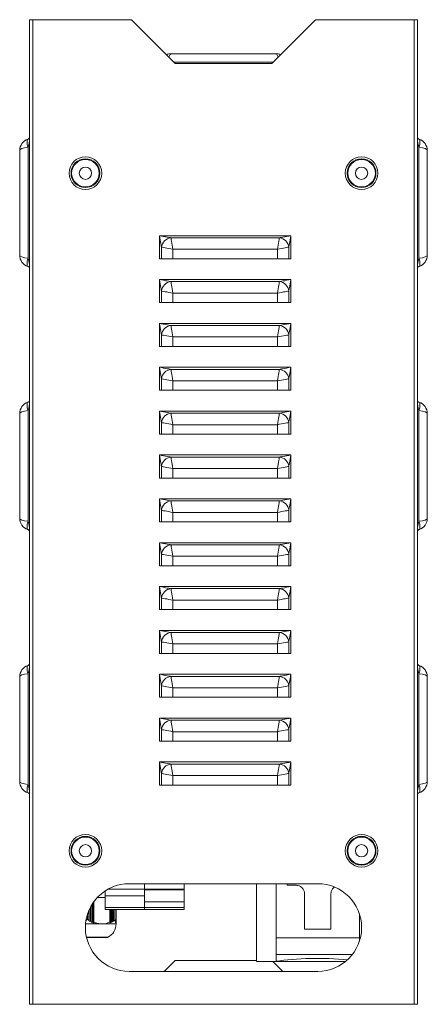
# Model space of a CAD drawing. Header units: millimetres. Extents: x -191 to 546, y -208 to 502.
# Tile 1 of 8: x -191 to -5, y -208 to 241. Entities that reach past the tile are written whole.
import ezdxf

# ---------------------------------------------------------------- set-up
doc = ezdxf.new("R2010")
doc.units = ezdxf.units.MM

msp = doc.modelspace()

# ---------------------------------------------------------------- linework, layer by layer
at = {"color": 7, "linetype": 'Continuous', "lineweight": 15}
for p, q in [((-186.8, -207.61), (-186.8, 241.39)), ((-186.8, 241.39), (-185.3, 241.39)), ((-185.3, -207.61), (-185.3, 241.39)), ((-185.3, 241.39), (-140.3, 241.39)), ((-140.3, 241.39), (-120.3, 221.39)), ((-76.3, 221.39), (-56.3, 241.39)), ((-56.3, 241.39), (-11.3, 241.39)), ((-11.3, -207.61), (-11.3, 241.39)), ((-11.3, 241.39), (-9.8, 241.39)), ((-9.8, -207.61), (-9.8, 241.39)), ((-122.11, 225.89), (-74.48, 225.89)), ((-120.3, 221.39), (-76.3, 221.39)), ((-191.3, 181.7), (-191.3, 134.07)), ((-187.49, 132.64), (-187.49, 183.13)), ((-9.11, 132.64), (-9.11, 183.13)), ((-5.3, 181.7), (-5.3, 134.07)), ((-127.55, 142.89), (-67.55, 142.89)), ((-127.55, 132.39), (-127.55, 142.89)), ((-122.32, 141.94), (-72.78, 141.94)), ((-67.55, 142.89), (-67.55, 132.39)), ((-126.6, 132.39), (-126.6, 137.65)), ((-73.73, 136.7), (-121.36, 136.7)), ((-121.36, 136.7), (-121.36, 132.39)), ((-73.73, 132.39), (-73.73, 136.7)), ((-68.5, 137.65), (-68.5, 132.39)), ((-126.6, 132.39), (-127.55, 132.39)), ((-121.36, 132.39), (-126.6, 132.39)), ((-121.36, 132.39), (-73.73, 132.39)), ((-68.5, 132.39), (-73.73, 132.39)), ((-67.55, 132.39), (-68.5, 132.39)), ((-127.55, 112.39), (-127.55, 122.89)), ((-127.55, 122.89), (-67.55, 122.89)), ((-122.32, 121.94), (-72.78, 121.94)), ((-67.55, 122.89), (-67.55, 112.39)), ((-126.6, 112.39), (-126.6, 117.65)), ((-68.5, 117.65), (-68.5, 112.39)), ((-126.6, 112.39), (-127.55, 112.39)), ((-121.36, 112.39), (-126.6, 112.39)), ((-73.73, 116.7), (-121.36, 116.7)), ((-121.36, 116.7), (-121.36, 112.39)), ((-121.36, 112.39), (-73.73, 112.39)), ((-73.73, 112.39), (-73.73, 116.7)), ((-68.5, 112.39), (-73.73, 112.39)), ((-67.55, 112.39), (-68.5, 112.39)), ((-127.55, 102.89), (-67.55, 102.89)), ((-127.55, 92.39), (-127.55, 102.89)), ((-122.32, 101.94), (-72.78, 101.94)), ((-67.55, 102.89), (-67.55, 92.39)), ((-126.6, 92.39), (-126.6, 97.65)), ((-73.73, 96.7), (-121.36, 96.7)), ((-121.36, 96.7), (-121.36, 92.39)), ((-73.73, 92.39), (-73.73, 96.7)), ((-68.5, 97.65), (-68.5, 92.39)), ((-126.6, 92.39), (-127.55, 92.39)), ((-121.36, 92.39), (-126.6, 92.39)), ((-121.36, 92.39), (-73.73, 92.39)), ((-68.5, 92.39), (-73.73, 92.39)), ((-67.55, 92.39), (-68.5, 92.39)), ((-127.55, 82.89), (-67.55, 82.89)), ((-127.55, 72.39), (-127.55, 82.89)), ((-122.32, 81.94), (-72.78, 81.94)), ((-67.55, 82.89), (-67.55, 72.39)), ((-126.6, 72.39), (-126.6, 77.65)), ((-73.73, 76.7), (-121.36, 76.7)), ((-121.36, 76.7), (-121.36, 72.39)), ((-73.73, 72.39), (-73.73, 76.7)), ((-68.5, 77.65), (-68.5, 72.39)), ((-126.6, 72.39), (-127.55, 72.39)), ((-121.36, 72.39), (-126.6, 72.39)), ((-121.36, 72.39), (-73.73, 72.39)), ((-68.5, 72.39), (-73.73, 72.39)), ((-67.55, 72.39), (-68.5, 72.39)), ((-187.49, 12.64), (-187.49, 63.13)), ((-127.55, 62.89), (-67.55, 62.89)), ((-127.55, 52.39), (-127.55, 62.89)), ((-67.55, 62.89), (-67.55, 52.39)), ((-9.11, 12.64), (-9.11, 63.13)), ((-191.3, 61.7), (-191.3, 14.07)), ((-122.32, 61.94), (-72.78, 61.94)), ((-5.3, 61.7), (-5.3, 14.07)), ((-126.6, 52.39), (-126.6, 57.65)), ((-73.73, 56.7), (-121.36, 56.7)), ((-121.36, 56.7), (-121.36, 52.39)), ((-73.73, 52.39), (-73.73, 56.7)), ((-68.5, 57.65), (-68.5, 52.39)), ((-126.6, 52.39), (-127.55, 52.39)), ((-121.36, 52.39), (-126.6, 52.39)), ((-121.36, 52.39), (-73.73, 52.39)), ((-68.5, 52.39), (-73.73, 52.39)), ((-67.55, 52.39), (-68.5, 52.39)), ((-127.55, 42.89), (-67.55, 42.89)), ((-127.55, 32.39), (-127.55, 42.89)), ((-122.32, 41.94), (-72.78, 41.94)), ((-67.55, 42.89), (-67.55, 32.39)), ((-126.6, 32.39), (-126.6, 37.65)), ((-73.73, 36.7), (-121.36, 36.7)), ((-121.36, 36.7), (-121.36, 32.39)), ((-73.73, 32.39), (-73.73, 36.7)), ((-68.5, 37.65), (-68.5, 32.39)), ((-126.6, 32.39), (-127.55, 32.39)), ((-121.36, 32.39), (-126.6, 32.39)), ((-121.36, 32.39), (-73.73, 32.39)), ((-68.5, 32.39), (-73.73, 32.39)), ((-67.55, 32.39), (-68.5, 32.39)), ((-127.55, 22.89), (-67.55, 22.89)), ((-127.55, 12.39), (-127.55, 22.89)), ((-67.55, 22.89), (-67.55, 12.39)), ((-122.32, 21.94), (-72.78, 21.94)), ((-126.6, 12.39), (-126.6, 17.65)), ((-73.73, 16.7), (-121.36, 16.7)), ((-121.36, 16.7), (-121.36, 12.39)), ((-73.73, 12.39), (-73.73, 16.7)), ((-68.5, 17.65), (-68.5, 12.39)), ((-126.6, 12.39), (-127.55, 12.39)), ((-121.36, 12.39), (-126.6, 12.39)), ((-121.36, 12.39), (-73.73, 12.39)), ((-68.5, 12.39), (-73.73, 12.39)), ((-67.55, 12.39), (-68.5, 12.39)), ((-127.55, 2.89), (-67.55, 2.89)), ((-127.55, -7.61), (-127.55, 2.89)), ((-122.32, 1.94), (-72.78, 1.94)), ((-67.55, 2.89), (-67.55, -7.61)), ((-126.6, -7.61), (-126.6, -2.35)), ((-73.73, -3.3), (-121.36, -3.3)), ((-121.36, -3.3), (-121.36, -7.61)), ((-73.73, -7.61), (-73.73, -3.3)), ((-68.5, -2.35), (-68.5, -7.61)), ((-126.6, -7.61), (-127.55, -7.61)), ((-121.36, -7.61), (-126.6, -7.61)), ((-121.36, -7.61), (-73.73, -7.61)), ((-68.5, -7.61), (-73.73, -7.61)), ((-67.55, -7.61), (-68.5, -7.61)), ((-127.55, -17.11), (-67.55, -17.11)), ((-127.55, -27.61), (-127.55, -17.11)), ((-67.55, -17.11), (-67.55, -27.61)), ((-126.6, -27.61), (-126.6, -22.35)), ((-122.32, -18.06), (-72.78, -18.06)), ((-68.5, -22.35), (-68.5, -27.61)), ((-73.73, -23.3), (-121.36, -23.3)), ((-121.36, -23.3), (-121.36, -27.61)), ((-73.73, -27.61), (-73.73, -23.3)), ((-126.6, -27.61), (-127.55, -27.61)), ((-121.36, -27.61), (-126.6, -27.61)), ((-121.36, -27.61), (-73.73, -27.61)), ((-68.5, -27.61), (-73.73, -27.61)), ((-67.55, -27.61), (-68.5, -27.61)), ((-127.55, -37.11), (-67.55, -37.11)), ((-127.55, -47.61), (-127.55, -37.11)), ((-122.32, -38.06), (-72.78, -38.06)), ((-67.55, -37.11), (-67.55, -47.61)), ((-126.6, -47.61), (-126.6, -42.35)), ((-73.73, -43.3), (-121.36, -43.3)), ((-121.36, -43.3), (-121.36, -47.61)), ((-73.73, -47.61), (-73.73, -43.3)), ((-68.5, -42.35), (-68.5, -47.61)), ((-126.6, -47.61), (-127.55, -47.61)), ((-121.36, -47.61), (-126.6, -47.61)), ((-121.36, -47.61), (-73.73, -47.61)), ((-68.5, -47.61), (-73.73, -47.61)), ((-67.55, -47.61), (-68.5, -47.61)), ((-191.3, -58.3), (-191.3, -105.93)), ((-187.49, -107.36), (-187.49, -56.87)), ((-127.55, -57.11), (-67.55, -57.11)), ((-127.55, -67.61), (-127.55, -57.11)), ((-122.32, -58.06), (-72.78, -58.06)), ((-67.55, -57.11), (-67.55, -67.61)), ((-9.11, -107.36), (-9.11, -56.87)), ((-5.3, -58.3), (-5.3, -105.93)), ((-126.6, -67.61), (-126.6, -62.35)), ((-68.5, -62.35), (-68.5, -67.61)), ((-73.73, -63.3), (-121.36, -63.3)), ((-121.36, -63.3), (-121.36, -67.61)), ((-73.73, -67.61), (-73.73, -63.3)), ((-126.6, -67.61), (-127.55, -67.61)), ((-121.36, -67.61), (-126.6, -67.61)), ((-121.36, -67.61), (-73.73, -67.61)), ((-68.5, -67.61), (-73.73, -67.61)), ((-67.55, -67.61), (-68.5, -67.61)), ((-127.55, -87.61), (-127.55, -77.11)), ((-127.55, -77.11), (-67.55, -77.11)), ((-122.32, -78.06), (-72.78, -78.06)), ((-67.55, -77.11), (-67.55, -87.61)), ((-126.6, -87.61), (-126.6, -82.35)), ((-73.73, -83.3), (-121.36, -83.3)), ((-121.36, -83.3), (-121.36, -87.61)), ((-73.73, -87.61), (-73.73, -83.3)), ((-68.5, -82.35), (-68.5, -87.61)), ((-126.6, -87.61), (-127.55, -87.61)), ((-121.36, -87.61), (-126.6, -87.61)), ((-121.36, -87.61), (-73.73, -87.61)), ((-68.5, -87.61), (-73.73, -87.61)), ((-67.55, -87.61), (-68.5, -87.61)), ((-127.55, -97.11), (-67.55, -97.11)), ((-127.55, -107.61), (-127.55, -97.11)), ((-122.32, -98.06), (-72.78, -98.06)), ((-67.55, -97.11), (-67.55, -107.61)), ((-126.6, -107.61), (-126.6, -102.35)), ((-68.5, -102.35), (-68.5, -107.61)), ((-126.6, -107.61), (-127.55, -107.61)), ((-121.36, -107.61), (-126.6, -107.61)), ((-73.73, -103.3), (-121.36, -103.3)), ((-121.36, -103.3), (-121.36, -107.61)), ((-121.36, -107.61), (-73.73, -107.61)), ((-73.73, -107.61), (-73.73, -103.3)), ((-68.5, -107.61), (-73.73, -107.61)), ((-67.55, -107.61), (-68.5, -107.61)), ((-55.3, -152.61), (-141.3, -152.61)), ((-134.3, -155.11), (-134.3, -152.61)), ((-116.3, -155.11), (-116.3, -152.61)), ((-83.3, -152.61), (-83.3, -188.11)), ((-74.3, -152.61), (-74.3, -177.24)), ((-69.3, -152.61), (-69.3, -153.31)), ((-152.3, -155.91), (-152.3, -158.11)), ((-134.3, -155.11), (-150.98, -155.11)), ((-134.3, -155.11), (-116.3, -155.11)), ((-134.3, -155.43), (-134.3, -155.11)), ((-134.3, -155.43), (-116.3, -155.43)), ((-134.3, -160.81), (-134.3, -155.43)), ((-116.3, -155.43), (-116.3, -155.11)), ((-116.3, -160.81), (-116.3, -155.43)), ((-65.3, -153.31), (-69.3, -153.31)), ((-157.94, -161.52), (-157.94, -170.06)), ((-157.42, -160.78), (-157.42, -170.26)), ((-152.3, -158.91), (-155.87, -158.91)), ((-152.3, -158.11), (-134.3, -158.11)), ((-152.3, -158.11), (-152.3, -163.47)), ((-134.3, -160.81), (-116.3, -160.81)), ((-134.3, -163.49), (-134.3, -160.81)), ((-116.3, -160.81), (-116.3, -163.49)), ((-61.3, -173.31), (-61.3, -157.31)), ((-49.3, -173.31), (-49.3, -157.31)), ((-159.67, -164.71), (-159.67, -169.25)), ((-159.15, -163.6), (-159.15, -169.52)), ((-158.81, -162.95), (-158.81, -169.68)), ((-158.29, -162.06), (-158.29, -169.92)), ((-152.3, -163.47), (-134.3, -163.47)), ((-152.3, -164.38), (-152.3, -163.47)), ((-134.3, -164.38), (-152.3, -164.38)), ((-150.18, -164.38), (-150.18, -170.26)), ((-149.66, -164.38), (-149.66, -170.06)), ((-149.31, -164.38), (-149.31, -169.92)), ((-148.79, -164.38), (-148.79, -169.68)), ((-148.44, -164.38), (-148.44, -169.52)), ((-147.92, -164.38), (-147.92, -169.25)), ((-147.32, -164.38), (-147.32, -168.91)), ((-147.3, -164.38), (-147.3, -168.91)), ((-116.3, -163.49), (-134.3, -163.49)), ((-134.3, -164.38), (-134.3, -163.49)), ((-134.3, -164.38), (-116.3, -164.38)), ((-116.3, -164.38), (-116.3, -163.49)), ((-160.92, -168.76), (-160.92, -169.25)), ((-160.32, -166.43), (-160.32, -168.91)), ((-160.28, -168.91), (-160.32, -168.91)), ((-160.28, -166.31), (-160.28, -168.91)), ((-159.67, -169.25), (-160.28, -168.91)), ((-158.81, -169.68), (-159.15, -169.52)), ((-157.94, -170.06), (-158.29, -169.92)), ((-149.31, -169.92), (-149.66, -170.06)), ((-148.44, -169.52), (-148.79, -169.68)), ((-147.32, -168.91), (-147.92, -169.25)), ((-147.3, -168.91), (-147.32, -168.91)), ((-147.3, -169.25), (-147.3, -168.91)), ((-147.3, -169.26), (-147.3, -169.52)), ((-147.3, -169.68), (-147.3, -169.52)), ((-147.3, -169.69), (-147.3, -169.92)), ((-147.3, -170.06), (-147.3, -169.92)), ((-147.3, -170.07), (-147.3, -170.26)), ((-36.3, -166.37), (-36.3, -177.24)), ((-153.8, -170.91), (-161.23, -170.91)), ((-147.3, -170.91), (-153.8, -170.91)), ((-49.3, -173.31), (-61.3, -173.31)), ((-151.52, -177.11), (-160.79, -177.11)), ((-36.3, -177.24), (-74.3, -177.24)), ((-74.3, -177.24), (-74.3, -184.9)), ((-36.3, -177.24), (-36.3, -178.86)), ((-120.3, -187.61), (-125.3, -192.61)), ((-83.3, -187.61), (-120.3, -187.61)), ((-42.66, -188.11), (-83.3, -188.11)), ((-71.3, -192.61), (-75.8, -188.11)), ((-74.3, -184.9), (-74.3, -188.01)), ((-141.3, -192.61), (-55.3, -192.61)), ((-186.8, -207.61), (-185.3, -207.61)), ((-185.3, -207.61), (-11.3, -207.61)), ((-11.3, -207.61), (-9.8, -207.61))]:
    msp.add_line(p, q, dxfattribs=at)
at = {"color": 8, "linetype": 'Continuous', "lineweight": 15}
for p, q in [((-75.61, 222.08), (-120.99, 222.08)), ((-160.81, -177.01), (-151.08, -177.01)), ((-39.52, -184.9), (-74.3, -184.9))]:
    msp.add_line(p, q, dxfattribs=at)
at = {"color": 7, "linetype": 'Continuous', "lineweight": 15, "flags": 128}
for points in [[(-187.49, 186.94), (-187.68, 186.8), (-187.81, 186.55), (-187.9, 186.18), (-187.92, 185.7), (-187.9, 185.14), (-187.81, 184.51), (-187.68, 183.83), (-187.49, 183.13)], [(-9.11, 186.94), (-8.92, 186.8), (-8.79, 186.55), (-8.7, 186.18), (-8.67, 185.7), (-8.7, 185.14), (-8.79, 184.51), (-8.92, 183.83), (-9.11, 183.13)], [(-126.6, 137.65), (-126.67, 138.04), (-126.77, 138.58), (-126.89, 139.27), (-127.04, 140.06), (-127.2, 140.95), (-127.37, 141.9), (-127.55, 142.89)], [(-127.55, 142.89), (-126.57, 142.71), (-125.61, 142.54), (-124.73, 142.37), (-123.93, 142.23), (-123.25, 142.1), (-122.7, 142.01), (-122.32, 141.94)], [(-122.32, 141.94), (-122.25, 141.55), (-122.15, 141.01), (-122.02, 140.32), (-121.88, 139.53), (-121.72, 138.64), (-121.54, 137.69), (-121.36, 136.7)], [(-73.73, 136.7), (-73.55, 137.69), (-73.38, 138.64), (-73.22, 139.53), (-73.08, 140.32), (-72.95, 141.01), (-72.85, 141.55), (-72.78, 141.94)], [(-72.78, 141.94), (-72.4, 142.01), (-71.85, 142.1), (-71.17, 142.23), (-70.37, 142.37), (-69.48, 142.54), (-68.53, 142.71), (-67.55, 142.89)], [(-67.55, 142.89), (-67.73, 141.9), (-67.9, 140.95), (-68.06, 140.06), (-68.21, 139.27), (-68.33, 138.58), (-68.43, 138.04), (-68.5, 137.65)], [(-121.36, 136.7), (-122.35, 136.88), (-123.3, 137.05), (-124.19, 137.22), (-124.99, 137.36), (-125.67, 137.48), (-126.21, 137.58), (-126.6, 137.65)], [(-68.5, 137.65), (-68.89, 137.58), (-69.43, 137.48), (-70.11, 137.36), (-70.91, 137.22), (-71.8, 137.05), (-72.75, 136.88), (-73.73, 136.7)], [(-187.49, 132.64), (-187.68, 131.94), (-187.81, 131.27), (-187.9, 130.63), (-187.92, 130.07), (-187.9, 129.6), (-187.81, 129.23), (-187.68, 128.97), (-187.49, 128.84)], [(-9.11, 132.64), (-8.92, 131.94), (-8.79, 131.27), (-8.7, 130.63), (-8.67, 130.07), (-8.7, 129.6), (-8.79, 129.23), (-8.92, 128.97), (-9.11, 128.84)], [(-126.6, 117.65), (-126.67, 118.04), (-126.77, 118.58), (-126.89, 119.27), (-127.04, 120.06), (-127.2, 120.95), (-127.37, 121.9), (-127.55, 122.89)], [(-127.55, 122.89), (-126.57, 122.71), (-125.61, 122.54), (-124.73, 122.37), (-123.93, 122.23), (-123.25, 122.1), (-122.7, 122.01), (-122.32, 121.94)], [(-122.32, 121.94), (-122.25, 121.55), (-122.15, 121.01), (-122.02, 120.32), (-121.88, 119.53), (-121.72, 118.64), (-121.54, 117.69), (-121.36, 116.7)], [(-73.73, 116.7), (-73.55, 117.69), (-73.38, 118.64), (-73.22, 119.53), (-73.08, 120.32), (-72.95, 121.01), (-72.85, 121.55), (-72.78, 121.94)], [(-72.78, 121.94), (-72.4, 122.01), (-71.85, 122.1), (-71.17, 122.23), (-70.37, 122.37), (-69.48, 122.54), (-68.53, 122.71), (-67.55, 122.89)], [(-67.55, 122.89), (-67.73, 121.9), (-67.9, 120.95), (-68.06, 120.06), (-68.21, 119.27), (-68.33, 118.58), (-68.43, 118.04), (-68.5, 117.65)], [(-121.36, 116.7), (-122.35, 116.88), (-123.3, 117.05), (-124.19, 117.22), (-124.99, 117.36), (-125.67, 117.48), (-126.21, 117.58), (-126.6, 117.65)], [(-68.5, 117.65), (-68.89, 117.58), (-69.43, 117.48), (-70.11, 117.36), (-70.91, 117.22), (-71.8, 117.05), (-72.75, 116.88), (-73.73, 116.7)], [(-126.6, 97.65), (-126.67, 98.04), (-126.77, 98.58), (-126.89, 99.27), (-127.04, 100.06), (-127.2, 100.95), (-127.37, 101.9), (-127.55, 102.89)], [(-127.55, 102.89), (-126.57, 102.71), (-125.61, 102.54), (-124.73, 102.37), (-123.93, 102.23), (-123.25, 102.1), (-122.7, 102.01), (-122.32, 101.94)], [(-122.32, 101.94), (-122.25, 101.55), (-122.15, 101.01), (-122.02, 100.32), (-121.88, 99.53), (-121.72, 98.64), (-121.54, 97.69), (-121.36, 96.7)], [(-73.73, 96.7), (-73.55, 97.69), (-73.38, 98.64), (-73.22, 99.53), (-73.08, 100.32), (-72.95, 101.01), (-72.85, 101.55), (-72.78, 101.94)], [(-72.78, 101.94), (-72.4, 102.01), (-71.85, 102.1), (-71.17, 102.23), (-70.37, 102.37), (-69.48, 102.54), (-68.53, 102.71), (-67.55, 102.89)], [(-67.55, 102.89), (-67.73, 101.9), (-67.9, 100.95), (-68.06, 100.06), (-68.21, 99.27), (-68.33, 98.58), (-68.43, 98.04), (-68.5, 97.65)], [(-121.36, 96.7), (-122.35, 96.88), (-123.3, 97.05), (-124.19, 97.22), (-124.99, 97.36), (-125.67, 97.48), (-126.21, 97.58), (-126.6, 97.65)], [(-68.5, 97.65), (-68.89, 97.58), (-69.43, 97.48), (-70.11, 97.36), (-70.91, 97.22), (-71.8, 97.05), (-72.75, 96.88), (-73.73, 96.7)], [(-126.6, 77.65), (-126.67, 78.04), (-126.77, 78.58), (-126.89, 79.27), (-127.04, 80.06), (-127.2, 80.95), (-127.37, 81.9), (-127.55, 82.89)], [(-127.55, 82.89), (-126.57, 82.71), (-125.61, 82.54), (-124.73, 82.37), (-123.93, 82.23), (-123.25, 82.1), (-122.7, 82.01), (-122.32, 81.94)], [(-122.32, 81.94), (-122.25, 81.55), (-122.15, 81.01), (-122.02, 80.32), (-121.88, 79.53), (-121.72, 78.64), (-121.54, 77.69), (-121.36, 76.7)], [(-73.73, 76.7), (-73.55, 77.69), (-73.38, 78.64), (-73.22, 79.53), (-73.08, 80.32), (-72.95, 81.01), (-72.85, 81.55), (-72.78, 81.94)], [(-72.78, 81.94), (-72.4, 82.01), (-71.85, 82.1), (-71.17, 82.23), (-70.37, 82.37), (-69.48, 82.54), (-68.53, 82.71), (-67.55, 82.89)], [(-67.55, 82.89), (-67.73, 81.9), (-67.9, 80.95), (-68.06, 80.06), (-68.21, 79.27), (-68.33, 78.58), (-68.43, 78.04), (-68.5, 77.65)], [(-121.36, 76.7), (-122.35, 76.88), (-123.3, 77.05), (-124.19, 77.22), (-124.99, 77.36), (-125.67, 77.48), (-126.21, 77.58), (-126.6, 77.65)], [(-68.5, 77.65), (-68.89, 77.58), (-69.43, 77.48), (-70.11, 77.36), (-70.91, 77.22), (-71.8, 77.05), (-72.75, 76.88), (-73.73, 76.7)], [(-187.49, 66.94), (-187.68, 66.8), (-187.81, 66.55), (-187.9, 66.18), (-187.92, 65.7), (-187.9, 65.14), (-187.81, 64.51), (-187.68, 63.83), (-187.49, 63.13)], [(-126.6, 57.65), (-126.67, 58.04), (-126.77, 58.58), (-126.89, 59.27), (-127.04, 60.06), (-127.2, 60.95), (-127.37, 61.9), (-127.55, 62.89)], [(-127.55, 62.89), (-126.57, 62.71), (-125.61, 62.54), (-124.73, 62.37), (-123.93, 62.23), (-123.25, 62.1), (-122.7, 62.01), (-122.32, 61.94)], [(-72.78, 61.94), (-72.4, 62.01), (-71.85, 62.1), (-71.17, 62.23), (-70.37, 62.37), (-69.48, 62.54), (-68.53, 62.71), (-67.55, 62.89)], [(-67.55, 62.89), (-67.73, 61.9), (-67.9, 60.95), (-68.06, 60.06), (-68.21, 59.27), (-68.33, 58.58), (-68.43, 58.04), (-68.5, 57.65)], [(-9.11, 66.94), (-8.92, 66.8), (-8.79, 66.55), (-8.7, 66.18), (-8.67, 65.7), (-8.7, 65.14), (-8.79, 64.51), (-8.92, 63.83), (-9.11, 63.13)], [(-122.32, 61.94), (-122.25, 61.55), (-122.15, 61.01), (-122.02, 60.32), (-121.88, 59.53), (-121.72, 58.64), (-121.54, 57.69), (-121.36, 56.7)], [(-73.73, 56.7), (-73.55, 57.69), (-73.38, 58.64), (-73.22, 59.53), (-73.08, 60.32), (-72.95, 61.01), (-72.85, 61.55), (-72.78, 61.94)], [(-121.36, 56.7), (-122.35, 56.88), (-123.3, 57.05), (-124.19, 57.22), (-124.99, 57.36), (-125.67, 57.48), (-126.21, 57.58), (-126.6, 57.65)], [(-68.5, 57.65), (-68.89, 57.58), (-69.43, 57.48), (-70.11, 57.36), (-70.91, 57.22), (-71.8, 57.05), (-72.75, 56.88), (-73.73, 56.7)], [(-126.6, 37.65), (-126.67, 38.04), (-126.77, 38.58), (-126.89, 39.27), (-127.04, 40.06), (-127.2, 40.95), (-127.37, 41.9), (-127.55, 42.89)], [(-127.55, 42.89), (-126.57, 42.71), (-125.61, 42.54), (-124.73, 42.37), (-123.93, 42.23), (-123.25, 42.1), (-122.7, 42.01), (-122.32, 41.94)], [(-122.32, 41.94), (-122.25, 41.55), (-122.15, 41.01), (-122.02, 40.32), (-121.88, 39.53), (-121.72, 38.64), (-121.54, 37.69), (-121.36, 36.7)], [(-73.73, 36.7), (-73.55, 37.69), (-73.38, 38.64), (-73.22, 39.53), (-73.08, 40.32), (-72.95, 41.01), (-72.85, 41.55), (-72.78, 41.94)], [(-72.78, 41.94), (-72.4, 42.01), (-71.85, 42.1), (-71.17, 42.23), (-70.37, 42.37), (-69.48, 42.54), (-68.53, 42.71), (-67.55, 42.89)], [(-67.55, 42.89), (-67.73, 41.9), (-67.9, 40.95), (-68.06, 40.06), (-68.21, 39.27), (-68.33, 38.58), (-68.43, 38.04), (-68.5, 37.65)], [(-121.36, 36.7), (-122.35, 36.88), (-123.3, 37.05), (-124.19, 37.22), (-124.99, 37.36), (-125.67, 37.48), (-126.21, 37.58), (-126.6, 37.65)], [(-68.5, 37.65), (-68.89, 37.58), (-69.43, 37.48), (-70.11, 37.36), (-70.91, 37.22), (-71.8, 37.05), (-72.75, 36.88), (-73.73, 36.7)], [(-126.6, 17.65), (-126.67, 18.04), (-126.77, 18.58), (-126.89, 19.27), (-127.04, 20.06), (-127.2, 20.95), (-127.37, 21.9), (-127.55, 22.89)], [(-127.55, 22.89), (-126.57, 22.71), (-125.61, 22.54), (-124.73, 22.37), (-123.93, 22.23), (-123.25, 22.1), (-122.7, 22.01), (-122.32, 21.94)], [(-72.78, 21.94), (-72.4, 22.01), (-71.85, 22.1), (-71.17, 22.23), (-70.37, 22.37), (-69.48, 22.54), (-68.53, 22.71), (-67.55, 22.89)], [(-67.55, 22.89), (-67.73, 21.9), (-67.9, 20.95), (-68.06, 20.06), (-68.21, 19.27), (-68.33, 18.58), (-68.43, 18.04), (-68.5, 17.65)], [(-122.32, 21.94), (-122.25, 21.55), (-122.15, 21.01), (-122.02, 20.32), (-121.88, 19.53), (-121.72, 18.64), (-121.54, 17.69), (-121.36, 16.7)], [(-73.73, 16.7), (-73.55, 17.69), (-73.38, 18.64), (-73.22, 19.53), (-73.08, 20.32), (-72.95, 21.01), (-72.85, 21.55), (-72.78, 21.94)], [(-121.36, 16.7), (-122.35, 16.88), (-123.3, 17.05), (-124.19, 17.22), (-124.99, 17.36), (-125.67, 17.48), (-126.21, 17.58), (-126.6, 17.65)], [(-68.5, 17.65), (-68.89, 17.58), (-69.43, 17.48), (-70.11, 17.36), (-70.91, 17.22), (-71.8, 17.05), (-72.75, 16.88), (-73.73, 16.7)], [(-187.49, 12.64), (-187.68, 11.94), (-187.81, 11.27), (-187.9, 10.63), (-187.92, 10.07), (-187.9, 9.6), (-187.81, 9.23), (-187.68, 8.97), (-187.49, 8.84)], [(-9.11, 12.64), (-8.92, 11.94), (-8.79, 11.27), (-8.7, 10.63), (-8.67, 10.07), (-8.7, 9.6), (-8.79, 9.23), (-8.92, 8.97), (-9.11, 8.84)], [(-126.6, -2.35), (-126.67, -1.96), (-126.77, -1.42), (-126.89, -0.73), (-127.04, 0.06), (-127.2, 0.95), (-127.37, 1.9), (-127.55, 2.89)], [(-127.55, 2.89), (-126.57, 2.71), (-125.61, 2.54), (-124.73, 2.37), (-123.93, 2.23), (-123.25, 2.1), (-122.7, 2.01), (-122.32, 1.94)], [(-122.32, 1.94), (-122.25, 1.55), (-122.15, 1.01), (-122.02, 0.32), (-121.88, -0.47), (-121.72, -1.36), (-121.54, -2.31), (-121.36, -3.3)], [(-73.73, -3.3), (-73.55, -2.31), (-73.38, -1.36), (-73.22, -0.47), (-73.08, 0.32), (-72.95, 1.01), (-72.85, 1.55), (-72.78, 1.94)], [(-72.78, 1.94), (-72.4, 2.01), (-71.85, 2.1), (-71.17, 2.23), (-70.37, 2.37), (-69.48, 2.54), (-68.53, 2.71), (-67.55, 2.89)], [(-67.55, 2.89), (-67.73, 1.9), (-67.9, 0.95), (-68.06, 0.06), (-68.21, -0.73), (-68.33, -1.42), (-68.43, -1.96), (-68.5, -2.35)], [(-121.36, -3.3), (-122.35, -3.12), (-123.3, -2.95), (-124.19, -2.78), (-124.99, -2.64), (-125.67, -2.52), (-126.21, -2.42), (-126.6, -2.35)], [(-68.5, -2.35), (-68.89, -2.42), (-69.43, -2.52), (-70.11, -2.64), (-70.91, -2.78), (-71.8, -2.95), (-72.75, -3.12), (-73.73, -3.3)], [(-126.6, -22.35), (-126.67, -21.96), (-126.77, -21.42), (-126.89, -20.73), (-127.04, -19.94), (-127.2, -19.05), (-127.37, -18.1), (-127.55, -17.11)], [(-127.55, -17.11), (-126.57, -17.29), (-125.61, -17.46), (-124.73, -17.63), (-123.93, -17.77), (-123.25, -17.9), (-122.7, -17.99), (-122.32, -18.06)], [(-72.78, -18.06), (-72.4, -17.99), (-71.85, -17.9), (-71.17, -17.77), (-70.37, -17.63), (-69.48, -17.46), (-68.53, -17.29), (-67.55, -17.11)], [(-67.55, -17.11), (-67.73, -18.1), (-67.9, -19.05), (-68.06, -19.94), (-68.21, -20.73), (-68.33, -21.42), (-68.43, -21.96), (-68.5, -22.35)], [(-121.36, -23.3), (-122.35, -23.12), (-123.3, -22.95), (-124.19, -22.78), (-124.99, -22.64), (-125.67, -22.52), (-126.21, -22.42), (-126.6, -22.35)], [(-122.32, -18.06), (-122.25, -18.45), (-122.15, -18.99), (-122.02, -19.68), (-121.88, -20.47), (-121.72, -21.36), (-121.54, -22.31), (-121.36, -23.3)], [(-73.73, -23.3), (-73.55, -22.31), (-73.38, -21.36), (-73.22, -20.47), (-73.08, -19.68), (-72.95, -18.99), (-72.85, -18.45), (-72.78, -18.06)], [(-68.5, -22.35), (-68.89, -22.42), (-69.43, -22.52), (-70.11, -22.64), (-70.91, -22.78), (-71.8, -22.95), (-72.75, -23.12), (-73.73, -23.3)], [(-126.6, -42.35), (-126.67, -41.96), (-126.77, -41.42), (-126.89, -40.73), (-127.04, -39.94), (-127.2, -39.05), (-127.37, -38.1), (-127.55, -37.11)], [(-127.55, -37.11), (-126.57, -37.29), (-125.61, -37.46), (-124.73, -37.63), (-123.93, -37.77), (-123.25, -37.9), (-122.7, -37.99), (-122.32, -38.06)], [(-122.32, -38.06), (-122.25, -38.45), (-122.15, -38.99), (-122.02, -39.68), (-121.88, -40.47), (-121.72, -41.36), (-121.54, -42.31), (-121.36, -43.3)], [(-73.73, -43.3), (-73.55, -42.31), (-73.38, -41.36), (-73.22, -40.47), (-73.08, -39.68), (-72.95, -38.99), (-72.85, -38.45), (-72.78, -38.06)], [(-72.78, -38.06), (-72.4, -37.99), (-71.85, -37.9), (-71.17, -37.77), (-70.37, -37.63), (-69.48, -37.46), (-68.53, -37.29), (-67.55, -37.11)], [(-67.55, -37.11), (-67.73, -38.1), (-67.9, -39.05), (-68.06, -39.94), (-68.21, -40.73), (-68.33, -41.42), (-68.43, -41.96), (-68.5, -42.35)], [(-121.36, -43.3), (-122.35, -43.12), (-123.3, -42.95), (-124.19, -42.78), (-124.99, -42.64), (-125.67, -42.52), (-126.21, -42.42), (-126.6, -42.35)], [(-68.5, -42.35), (-68.89, -42.42), (-69.43, -42.52), (-70.11, -42.64), (-70.91, -42.78), (-71.8, -42.95), (-72.75, -43.12), (-73.73, -43.3)], [(-187.49, -53.06), (-187.68, -53.2), (-187.81, -53.45), (-187.9, -53.82), (-187.92, -54.3), (-187.9, -54.86), (-187.81, -55.49), (-187.68, -56.17), (-187.49, -56.87)], [(-9.11, -53.06), (-8.92, -53.2), (-8.79, -53.45), (-8.7, -53.82), (-8.67, -54.3), (-8.7, -54.86), (-8.79, -55.49), (-8.92, -56.17), (-9.11, -56.87)], [(-126.6, -62.35), (-126.67, -61.96), (-126.77, -61.42), (-126.89, -60.73), (-127.04, -59.94), (-127.2, -59.05), (-127.37, -58.1), (-127.55, -57.11)], [(-127.55, -57.11), (-126.57, -57.29), (-125.61, -57.46), (-124.73, -57.63), (-123.93, -57.77), (-123.25, -57.9), (-122.7, -57.99), (-122.32, -58.06)], [(-122.32, -58.06), (-122.25, -58.45), (-122.15, -58.99), (-122.02, -59.68), (-121.88, -60.47), (-121.72, -61.36), (-121.54, -62.31), (-121.36, -63.3)], [(-73.73, -63.3), (-73.55, -62.31), (-73.38, -61.36), (-73.22, -60.47), (-73.08, -59.68), (-72.95, -58.99), (-72.85, -58.45), (-72.78, -58.06)], [(-72.78, -58.06), (-72.4, -57.99), (-71.85, -57.9), (-71.17, -57.77), (-70.37, -57.63), (-69.48, -57.46), (-68.53, -57.29), (-67.55, -57.11)], [(-67.55, -57.11), (-67.73, -58.1), (-67.9, -59.05), (-68.06, -59.94), (-68.21, -60.73), (-68.33, -61.42), (-68.43, -61.96), (-68.5, -62.35)], [(-121.36, -63.3), (-122.35, -63.12), (-123.3, -62.95), (-124.19, -62.78), (-124.99, -62.64), (-125.67, -62.52), (-126.21, -62.42), (-126.6, -62.35)], [(-68.5, -62.35), (-68.89, -62.42), (-69.43, -62.52), (-70.11, -62.64), (-70.91, -62.78), (-71.8, -62.95), (-72.75, -63.12), (-73.73, -63.3)], [(-126.6, -82.35), (-126.67, -81.96), (-126.77, -81.42), (-126.89, -80.73), (-127.04, -79.94), (-127.2, -79.05), (-127.37, -78.1), (-127.55, -77.11)], [(-127.55, -77.11), (-126.57, -77.29), (-125.61, -77.46), (-124.73, -77.63), (-123.93, -77.77), (-123.25, -77.9), (-122.7, -77.99), (-122.32, -78.06)], [(-122.32, -78.06), (-122.25, -78.45), (-122.15, -78.99), (-122.02, -79.68), (-121.88, -80.47), (-121.72, -81.36), (-121.54, -82.31), (-121.36, -83.3)], [(-73.73, -83.3), (-73.55, -82.31), (-73.38, -81.36), (-73.22, -80.47), (-73.08, -79.68), (-72.95, -78.99), (-72.85, -78.45), (-72.78, -78.06)], [(-72.78, -78.06), (-72.4, -77.99), (-71.85, -77.9), (-71.17, -77.77), (-70.37, -77.63), (-69.48, -77.46), (-68.53, -77.29), (-67.55, -77.11)], [(-67.55, -77.11), (-67.73, -78.1), (-67.9, -79.05), (-68.06, -79.94), (-68.21, -80.73), (-68.33, -81.42), (-68.43, -81.96), (-68.5, -82.35)], [(-121.36, -83.3), (-122.35, -83.12), (-123.3, -82.95), (-124.19, -82.78), (-124.99, -82.64), (-125.67, -82.52), (-126.21, -82.42), (-126.6, -82.35)], [(-68.5, -82.35), (-68.89, -82.42), (-69.43, -82.52), (-70.11, -82.64), (-70.91, -82.78), (-71.8, -82.95), (-72.75, -83.12), (-73.73, -83.3)], [(-126.6, -102.35), (-126.67, -101.96), (-126.77, -101.42), (-126.89, -100.73), (-127.04, -99.94), (-127.2, -99.05), (-127.37, -98.1), (-127.55, -97.11)], [(-127.55, -97.11), (-126.57, -97.29), (-125.61, -97.46), (-124.73, -97.63), (-123.93, -97.77), (-123.25, -97.9), (-122.7, -97.99), (-122.32, -98.06)], [(-122.32, -98.06), (-122.25, -98.45), (-122.15, -98.99), (-122.02, -99.68), (-121.88, -100.47), (-121.72, -101.36), (-121.54, -102.31), (-121.36, -103.3)], [(-73.73, -103.3), (-73.55, -102.31), (-73.38, -101.36), (-73.22, -100.47), (-73.08, -99.68), (-72.95, -98.99), (-72.85, -98.45), (-72.78, -98.06)], [(-72.78, -98.06), (-72.4, -97.99), (-71.85, -97.9), (-71.17, -97.77), (-70.37, -97.63), (-69.48, -97.46), (-68.53, -97.29), (-67.55, -97.11)], [(-67.55, -97.11), (-67.73, -98.1), (-67.9, -99.05), (-68.06, -99.94), (-68.21, -100.73), (-68.33, -101.42), (-68.43, -101.96), (-68.5, -102.35)], [(-121.36, -103.3), (-122.35, -103.12), (-123.3, -102.95), (-124.19, -102.78), (-124.99, -102.64), (-125.67, -102.52), (-126.21, -102.42), (-126.6, -102.35)], [(-68.5, -102.35), (-68.89, -102.42), (-69.43, -102.52), (-70.11, -102.64), (-70.91, -102.78), (-71.8, -102.95), (-72.75, -103.12), (-73.73, -103.3)], [(-187.49, -107.36), (-187.68, -108.06), (-187.81, -108.73), (-187.9, -109.37), (-187.92, -109.93), (-187.9, -110.4), (-187.81, -110.77), (-187.68, -111.03), (-187.49, -111.16)], [(-9.11, -107.36), (-8.92, -108.06), (-8.79, -108.73), (-8.7, -109.37), (-8.67, -109.93), (-8.7, -110.4), (-8.79, -110.77), (-8.92, -111.03), (-9.11, -111.16)]]:
    msp.add_lwpolyline(points, dxfattribs=at)
at = {"color": 7, "linetype": 'Continuous', "lineweight": 15}
for centre, radius in [((-161.3, 171.39), 7.44), ((-161.3, 171.39), 6.58), ((-161.3, 171.39), 6.29), ((-35.3, 171.39), 7.44), ((-35.3, 171.39), 6.58), ((-35.3, 171.39), 6.29), ((-161.3, 171.39), 2.82), ((-35.3, 171.39), 2.82), ((-161.3, -137.61), 7.44), ((-35.3, -137.61), 7.44), ((-161.3, -137.61), 6.58), ((-161.3, -137.61), 6.29), ((-35.3, -137.61), 6.58), ((-35.3, -137.61), 6.29), ((-161.3, -137.61), 2.82), ((-35.3, -137.61), 2.82)]:
    msp.add_circle(centre, radius, dxfattribs=at)
for centre, radius, start, end in [((-122.11, 220.39), 5.5, 90, 113.7798), ((-74.48, 220.39), 5.5, 66.2202, 90), ((-185.8, 181.7), 5.5, 107.9202, 180), ((-187.8, 187.89), 1, 287.9202, 0), ((-8.8, 187.89), 1, 180, 252.0798), ((-10.8, 181.7), 5.5, 0, 72.0798), ((-121.8, 137.14), 4.82, 96.1059, 173.8939), ((-73.3, 137.14), 4.82, 6.1061, 83.8942), ((-185.8, 134.07), 5.5, 180, 252.0798), ((-10.8, 134.07), 5.5, 287.9202, 0), ((-187.8, 127.89), 1, 0, 72.0798), ((-8.8, 127.89), 1, 107.9202, 180), ((-121.8, 117.14), 4.82, 96.1064, 173.8938), ((-73.3, 117.14), 4.82, 6.1062, 83.8936), ((-121.8, 97.14), 4.82, 96.1058, 173.8941), ((-73.3, 97.14), 4.82, 6.1059, 83.8942), ((-121.8, 77.14), 4.82, 96.1061, 173.8938), ((-73.3, 77.14), 4.82, 6.1062, 83.8939), ((-187.8, 67.89), 1, 287.9202, 0), ((-8.8, 67.89), 1, 180, 252.0798), ((-185.8, 61.7), 5.5, 107.9202, 180), ((-10.8, 61.7), 5.5, 0, 72.0798), ((-121.8, 57.14), 4.82, 96.1063, 173.8937), ((-73.3, 57.14), 4.82, 6.1063, 83.8938), ((-121.8, 37.14), 4.82, 96.1058, 173.8941), ((-73.3, 37.14), 4.82, 6.1059, 83.8942), ((-121.8, 17.14), 4.82, 96.106, 173.8939), ((-73.3, 17.14), 4.82, 6.1061, 83.894), ((-185.8, 14.07), 5.5, 180, 252.0798), ((-10.8, 14.07), 5.5, 287.9202, 0), ((-187.8, 7.89), 1, 0, 72.0798), ((-8.8, 7.89), 1, 107.9202, 180), ((-121.8, -2.86), 4.82, 96.1063, 173.8937), ((-73.3, -2.86), 4.82, 6.1063, 83.8938), ((-121.8, -22.86), 4.82, 96.1063, 173.8938), ((-73.3, -22.86), 4.82, 6.1062, 83.8938), ((-121.8, -42.86), 4.82, 96.1061, 173.8939), ((-73.3, -42.86), 4.82, 6.1061, 83.8939), ((-185.8, -58.3), 5.5, 107.9202, 180), ((-187.8, -52.11), 1, 287.9202, 0), ((-8.8, -52.11), 1, 180, 252.0798), ((-10.8, -58.3), 5.5, 0, 72.0798), ((-121.8, -62.86), 4.82, 96.1061, 173.8939), ((-73.3, -62.86), 4.82, 6.1061, 83.894), ((-121.8, -82.86), 4.82, 96.106, 173.894), ((-73.3, -82.86), 4.82, 6.106, 83.894), ((-121.8, -102.86), 4.82, 96.1061, 173.8939), ((-73.3, -102.86), 4.82, 6.1061, 83.8939), ((-185.8, -105.93), 5.5, 180, 252.0798), ((-10.8, -105.93), 5.5, 287.9202, 0), ((-187.8, -112.11), 1, 0, 72.0798), ((-8.8, -112.11), 1, 107.9202, 180), ((-141.3, -172.61), 20, 90, 270), ((-55.3, -172.61), 20, 270, 90), ((-154.1, -170.91), 6.81, 296.3913, 0), ((-151.52, -176.11), 1, 270, 296.3913)]:
    msp.add_arc(centre, radius, start, end, dxfattribs=at)
at = {"color": 8, "linetype": 'Continuous', "lineweight": 15}
for centre, start_param, end_param in [((-122.11, 220.39), 0, 0.78804), ((-74.48, 220.39), 5.495145, 6.283185)]:
    msp.add_ellipse(centre, major_axis=(0, 5.5), ratio=0.272727, start_param=start_param, end_param=end_param, dxfattribs=at)
at = {"color": 7, "linetype": 'Continuous', "lineweight": 15}
for centre, major_axis, ratio, start_param, end_param in [((-187.8, 187.89), (0, 5), 0.2, 3.454359, 4.712389), ((-8.8, 187.89), (0, 5), 0.2, 1.570796, 2.828826), ((-185.8, 181.7), (5.5, 0), 0.272727, 1.883563, 3.141593), ((-10.8, 181.7), (5.5, 0), 0.272727, 0, 1.25803), ((-185.8, 134.07), (5.5, 0), 0.272727, 3.141593, 4.399622), ((-187.8, 127.89), (0, 5), 0.2, 4.712389, 5.970419), ((-8.8, 127.89), (0, 5), 0.2, 0.312767, 1.570796), ((-10.8, 134.07), (5.5, 0), 0.272727, 5.025156, 6.283185), ((-187.8, 67.89), (0, 5), 0.2, 3.454359, 4.712389), ((-8.8, 67.89), (0, 5), 0.2, 1.570796, 2.828826), ((-185.8, 61.7), (5.5, 0), 0.272727, 1.883563, 3.141593), ((-10.8, 61.7), (5.5, 0), 0.272727, 0, 1.25803), ((-185.8, 14.07), (5.5, 0), 0.272727, 3.141593, 4.399622), ((-10.8, 14.07), (5.5, 0), 0.272727, 5.025156, 6.283185), ((-187.8, 7.89), (0, 5), 0.2, 4.712389, 5.970419), ((-8.8, 7.89), (0, 5), 0.2, 0.312767, 1.570796), ((-187.8, -52.11), (0, 5), 0.2, 3.454359, 4.712389), ((-8.8, -52.11), (0, 5), 0.2, 1.570796, 2.828826), ((-185.8, -58.3), (5.5, 0), 0.272727, 1.883563, 3.141593), ((-10.8, -58.3), (5.5, 0), 0.272727, 0, 1.25803), ((-185.8, -105.93), (5.5, 0), 0.272727, 3.141593, 4.399622), ((-187.8, -112.11), (0, 5), 0.2, 4.712389, 5.970419), ((-8.8, -112.11), (0, 5), 0.2, 0.312767, 1.570796), ((-10.8, -105.93), (5.5, 0), 0.272727, 5.025156, 6.283185), ((-55.3, -191.76), (28, 0), 0.182528, 1.064367, 2.316612)]:
    msp.add_ellipse(centre, major_axis=major_axis, ratio=ratio, start_param=start_param, end_param=end_param, dxfattribs=at)
for points, knots in [([(-65.3, -153.31), (-64.8, -153.36), (-63.94, -153.44), (-62.66, -154.2), (-61.78, -155.26), (-61.35, -156.38), (-61.31, -157.07), (-61.3, -157.31)], [0, 0, 0, 0, 0.286773, 0.497543, 0.709416, 0.896789, 1, 1, 1, 1]), ([(-49.3, -157.31), (-49.26, -156.9), (-49.19, -156.08), (-48.64, -154.99), (-48.1, -154.48), (-47.84, -154.24)], [0, 0, 0, 0, 0.33889, 0.677559, 1, 1, 1, 1]), ([(-160.32, -168.91), (-160.43, -168.98), (-160.63, -169.09), (-160.83, -169.2), (-160.92, -169.25)], [0, 0, 0, 0, 0.545578, 1, 1, 1, 1]), ([(-160.92, -169.25), (-160.9, -169.29), (-160.88, -169.34), (-160.89, -169.39), (-160.89, -169.4)], [0, 0, 0, 0, 0.862017, 1, 1, 1, 1]), ([(-159.15, -169.52), (-159.18, -169.55), (-159.21, -169.6), (-159.3, -169.66), (-159.38, -169.68), (-159.46, -169.69), (-159.53, -169.67), (-159.6, -169.64), (-159.67, -169.57), (-159.71, -169.46), (-159.72, -169.35), (-159.69, -169.28), (-159.67, -169.25)], [0, 0, 0, 0, 0.132638, 0.21664, 0.285972, 0.355645, 0.417951, 0.483805, 0.587488, 0.731649, 0.879794, 1, 1, 1, 1]), ([(-158.29, -169.92), (-158.31, -169.95), (-158.35, -170.01), (-158.43, -170.07), (-158.52, -170.1), (-158.6, -170.11), (-158.67, -170.09), (-158.74, -170.06), (-158.81, -170), (-158.85, -169.9), (-158.85, -169.79), (-158.82, -169.72), (-158.81, -169.68)], [0, 0, 0, 0, 0.132412, 0.221998, 0.2942, 0.36685, 0.429834, 0.494252, 0.593211, 0.731327, 0.873645, 1, 1, 1, 1]), ([(-157.42, -170.26), (-157.44, -170.29), (-157.48, -170.35), (-157.57, -170.42), (-157.65, -170.45), (-157.73, -170.46), (-157.8, -170.46), (-157.87, -170.43), (-157.93, -170.38), (-157.98, -170.28), (-157.99, -170.17), (-157.96, -170.09), (-157.94, -170.06)], [0, 0, 0, 0, 0.132231, 0.228285, 0.303813, 0.367836, 0.431974, 0.494449, 0.584432, 0.709748, 0.875441, 1, 1, 1, 1]), ([(-153.8, -170.91), (-154.41, -170.88), (-155.64, -170.82), (-156.82, -170.45), (-157.42, -170.26)], [0, 0, 0, 0, 0.494136, 1, 1, 1, 1]), ([(-150.18, -170.26), (-151.32, -170.57), (-152.52, -170.91), (-153.74, -170.91), (-153.8, -170.91)], [0, 0, 0, 0, 0.952602, 1, 1, 1, 1]), ([(-149.66, -170.06), (-149.69, -170.11), (-149.74, -170.2), (-149.86, -170.32), (-149.98, -170.4), (-150.06, -170.44), (-150.12, -170.46), (-150.17, -170.46), (-150.21, -170.44), (-150.22, -170.39), (-150.21, -170.33), (-150.19, -170.28), (-150.18, -170.26)], [0, 0, 0, 0, 0.170527, 0.342541, 0.447114, 0.527762, 0.593785, 0.660021, 0.722022, 0.806771, 0.923815, 1, 1, 1, 1]), ([(-148.79, -169.68), (-148.81, -169.72), (-148.87, -169.81), (-148.98, -169.92), (-149.09, -170.02), (-149.18, -170.07), (-149.25, -170.1), (-149.3, -170.11), (-149.34, -170.09), (-149.35, -170.06), (-149.35, -170), (-149.32, -169.94), (-149.31, -169.92)], [0, 0, 0, 0, 0.146447, 0.312527, 0.434353, 0.523168, 0.593368, 0.663948, 0.726476, 0.791607, 0.893044, 1, 1, 1, 1]), ([(-147.92, -169.25), (-147.95, -169.29), (-148.01, -169.38), (-148.13, -169.5), (-148.24, -169.6), (-148.33, -169.65), (-148.4, -169.68), (-148.45, -169.69), (-148.48, -169.67), (-148.49, -169.64), (-148.48, -169.59), (-148.46, -169.54), (-148.44, -169.52)], [0, 0, 0, 0, 0.163209, 0.328505, 0.452399, 0.542221, 0.613008, 0.684193, 0.746903, 0.811814, 0.912397, 1, 1, 1, 1]), ([(-147.3, -169.52), (-147.34, -169.55), (-147.4, -169.6), (-147.48, -169.66), (-147.54, -169.68), (-147.58, -169.69), (-147.6, -169.67), (-147.6, -169.64), (-147.57, -169.57), (-147.5, -169.46), (-147.41, -169.35), (-147.33, -169.28), (-147.3, -169.25)], [0, 0, 0, 0, 0.132441, 0.216489, 0.285845, 0.355544, 0.417854, 0.483691, 0.587329, 0.731434, 0.879526, 1, 1, 1, 1]), ([(-147.3, -169.92), (-147.34, -169.95), (-147.4, -170.01), (-147.48, -170.07), (-147.54, -170.1), (-147.58, -170.11), (-147.6, -170.09), (-147.6, -170.06), (-147.57, -170), (-147.5, -169.9), (-147.41, -169.79), (-147.33, -169.72), (-147.3, -169.68)], [0, 0, 0, 0, 0.132213, 0.22185, 0.29408, 0.366757, 0.429748, 0.494155, 0.593077, 0.731142, 0.873409, 1, 1, 1, 1]), ([(-147.3, -170.26), (-147.34, -170.29), (-147.4, -170.35), (-147.49, -170.42), (-147.54, -170.45), (-147.58, -170.46), (-147.6, -170.46), (-147.6, -170.43), (-147.58, -170.38), (-147.51, -170.28), (-147.41, -170.17), (-147.33, -170.09), (-147.3, -170.06)], [0, 0, 0, 0, 0.132029, 0.22814, 0.303698, 0.367732, 0.431877, 0.494347, 0.584295, 0.709554, 0.875205, 1, 1, 1, 1]), ([(-147.3, -170.91), (-147.3, -170.88), (-147.3, -170.82), (-147.3, -170.45), (-147.3, -170.26)], [0, 0, 0, 0, 0.494136, 1, 1, 1, 1])]:
    msp.add_open_spline(points, degree=3, knots=knots, dxfattribs=at)

doc.saveas('drawing.dxf')
